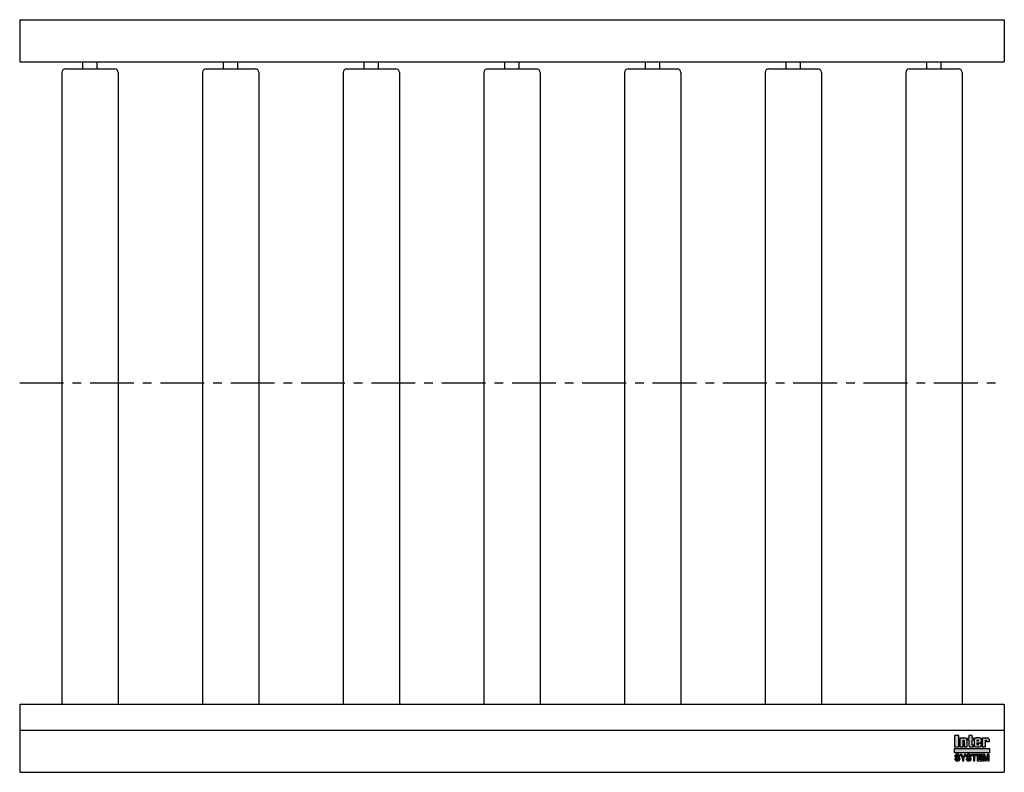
# Model space of a CAD drawing. Header units: millimetres. Extents: x 0 to 1400, y -554 to 517.
import ezdxf

# ---------------------------------------------------------------- set-up
doc = ezdxf.new("R2010")
doc.units = ezdxf.units.MM
doc.header["$LTSCALE"] = 50
doc.linetypes.add('CENTER', pattern=[2, 1.25, -0.25, 0.25, -0.25])
doc.layers.get('0').update_dxf_attribs({"linetype": 'CONTINUOUS', "lineweight": 50})
for name, color, linetype, lineweight in [('Centre Lines', 4, 'CENTER', 25), ('Frame', 1, 'CONTINUOUS', 25), ('Maxi', 31, 'CONTINUOUS', 25), ('Rollers', 7, 'CONTINUOUS', 25)]:
    doc.layers.add(name, color=color, linetype=linetype, lineweight=lineweight)

# ---------------------------------------------------------------- blocks, each defined once
blk = doc.blocks.new('A$C39933586')
at = {"layer": 'Rollers'}
for p, q in [((30, 446.5), (30, 456.5)), ((50, 446.5), (50, 456.5)), ((0, 441.5), (0, -456.5)), ((5, 446.5), (75, 446.5)), ((80, 441.5), (80, -456.5))]:
    blk.add_line(p, q, dxfattribs=at)
for centre, start, end in [((5, 441.5), 90, 180), ((75, 441.5), 0, 90)]:
    blk.add_arc(centre, 5, start, end, dxfattribs=at)

msp = doc.modelspace()

# ---------------------------------------------------------------- hatches: boundary and pattern name
at = {"layer": 'Frame'}
h = msp.add_hatch(color=254, dxfattribs=at)
h.paths.add_polyline_path([(1373.3, -508.1), (1373.3, -508), (1373.4, -507.9), (1373.5, -507.8), (1373.6, -507.7), (1373.7, -507.6), (1373.9, -507.6), (1374, -507.6), (1374.2, -507.7), (1374.3, -507.8), (1374.4, -507.9), (1374.4, -508), (1374.5, -508.1), (1374.5, -508.4), (1374.5, -508.6), (1374.5, -509.8), (1378.9, -509.8), (1378.9, -508.4), (1378.9, -508), (1378.8, -507.5), (1378.8, -507.2), (1378.7, -506.8), (1378.6, -506.5), (1378.4, -506.2), (1378.3, -505.9), (1378.1, -505.7), (1377.9, -505.4), (1377.7, -505.3), (1377.4, -505.1), (1377.1, -505), (1376.8, -504.9), (1376.5, -504.8), (1376.2, -504.8), (1375.8, -504.7), (1375.6, -504.7), (1375.4, -504.8), (1375.3, -504.8), (1375.1, -504.8), (1374.9, -504.8), (1374.7, -504.9), (1374.6, -504.9), (1374.4, -504.9), (1374.3, -505), (1374.1, -505.1), (1373.9, -505.1), (1373.8, -505.2), (1373.6, -505.3), (1373.4, -505.4), (1373.3, -505.5), (1373.1, -505.6), (1373.1, -504.8), (1368.6, -504.8), (1368.6, -517.3), (1373.2, -517.3), (1373.2, -508.6), (1373.3, -508.4)])
h.paths.add_polyline_path([(1367.6, -507.6), (1367.6, -507.2), (1367.5, -506.9), (1367.5, -506.6), (1367.4, -506.3), (1367.3, -506), (1367.2, -505.8), (1367.1, -505.6), (1366.9, -505.4), (1366.7, -505.2), (1366.5, -505.1), (1366.2, -505), (1366, -504.9), (1365.7, -504.8), (1365.3, -504.8), (1364.9, -504.8), (1364.5, -504.7), (1360.1, -504.7), (1359.6, -504.8), (1359.2, -504.8), (1358.9, -504.8), (1358.6, -504.9), (1358.3, -505), (1358.1, -505.1), (1357.8, -505.2), (1357.7, -505.4), (1357.5, -505.6), (1357.4, -505.8), (1357.2, -506), (1357.2, -506.3), (1357.1, -506.6), (1357.1, -506.9), (1357, -507.2), (1357, -507.6), (1357, -514.5), (1357, -514.9), (1357.1, -515.2), (1357.1, -515.5), (1357.2, -515.8), (1357.2, -516.1), (1357.4, -516.3), (1357.5, -516.5), (1357.7, -516.7), (1357.8, -516.9), (1358.1, -517), (1358.3, -517.1), (1358.6, -517.2), (1358.9, -517.2), (1359.2, -517.3), (1359.6, -517.3), (1360.1, -517.3), (1364.5, -517.3), (1364.9, -517.3), (1365.3, -517.3), (1365.7, -517.2), (1366, -517.2), (1366.2, -517.1), (1366.5, -517), (1366.7, -516.9), (1366.9, -516.7), (1367.1, -516.5), (1367.2, -516.3), (1367.3, -516.1), (1367.4, -515.8), (1367.5, -515.5), (1367.5, -515.2), (1367.6, -514.9), (1367.6, -514.5), (1367.6, -512.4), (1362.9, -512.4), (1362.9, -514), (1362.9, -514.2), (1362.9, -514.4), (1362.8, -514.6), (1362.8, -514.7), (1362.7, -514.8), (1362.6, -514.9), (1362.4, -514.9), (1362.3, -514.9), (1362.1, -514.9), (1362, -514.9), (1361.9, -514.8), (1361.8, -514.7), (1361.7, -514.6), (1361.7, -514.4), (1361.6, -514.2), (1361.6, -514), (1361.6, -511.4), (1367.6, -511.4)])
h.paths.add_polyline_path([(1363, -509.2), (1361.6, -509.2), (1361.6, -508.2), (1361.6, -507.9), (1361.7, -507.7), (1361.7, -507.5), (1361.8, -507.4), (1361.9, -507.3), (1362, -507.2), (1362.1, -507.1), (1362.3, -507.1), (1362.4, -507.1), (1362.6, -507.2), (1362.7, -507.3), (1362.8, -507.4), (1362.9, -507.5), (1362.9, -507.7), (1363, -507.9), (1363, -508.2)], flags=16)
h.paths.add_polyline_path([(1354.1, -507.2), (1356, -507.2), (1356, -504.8), (1354.1, -504.8), (1354.1, -501.4), (1349.5, -501.4), (1349.5, -504.8), (1348.3, -504.8), (1348.3, -507.2), (1349.5, -507.2), (1349.5, -514.5), (1349.5, -514.8), (1349.5, -515.2), (1349.6, -515.5), (1349.7, -515.8), (1349.7, -516), (1349.8, -516.2), (1350, -516.5), (1350.1, -516.6), (1350.3, -516.8), (1350.5, -516.9), (1350.8, -517), (1351.1, -517.1), (1351.4, -517.2), (1351.7, -517.2), (1352.1, -517.3), (1352.5, -517.3), (1356, -517.3), (1356, -514.9), (1355.1, -514.9), (1354.9, -514.9), (1354.7, -514.9), (1354.5, -514.9), (1354.3, -514.8), (1354.2, -514.7), (1354.1, -514.6), (1354.1, -514.5), (1354.1, -514.3)])
h.paths.add_polyline_path([(1347.3, -508.4), (1347.3, -508), (1347.3, -507.5), (1347.2, -507.2), (1347.1, -506.8), (1347, -506.5), (1346.9, -506.2), (1346.7, -505.9), (1346.5, -505.7), (1346.3, -505.4), (1346, -505.3), (1345.8, -505.1), (1345.5, -505), (1345.2, -504.9), (1344.9, -504.8), (1344.5, -504.8), (1344.1, -504.7), (1343.9, -504.7), (1343.7, -504.8), (1343.6, -504.8), (1343.4, -504.8), (1343.2, -504.8), (1343, -504.9), (1342.8, -504.9), (1342.7, -504.9), (1342.5, -505), (1342.3, -505.1), (1342.2, -505.1), (1342, -505.2), (1341.8, -505.3), (1341.7, -505.4), (1341.5, -505.5), (1341.3, -505.6), (1341.3, -504.8), (1336.8, -504.8), (1336.8, -517.3), (1341.5, -517.3), (1341.5, -508.6), (1341.5, -508.4), (1341.5, -508.1), (1341.5, -508), (1341.6, -507.9), (1341.7, -507.8), (1341.8, -507.7), (1341.9, -507.6), (1342.1, -507.6), (1342.2, -507.6), (1342.4, -507.7), (1342.5, -507.8), (1342.6, -507.9), (1342.7, -508), (1342.7, -508.1), (1342.7, -508.4), (1342.7, -508.6), (1342.7, -517.3), (1347.3, -517.3)])
h.paths.add_polyline_path([(1335.5, -501.4), (1329.4, -501.4), (1329.4, -517.3), (1335.5, -517.3)])
msp.add_hatch(color=1, dxfattribs=at).paths.add_polyline_path([(1379, -525.9), (1379, -519.5), (1329, -519.5), (1329, -525.9)])
h = msp.add_hatch(color=7, dxfattribs=at)
h.paths.add_polyline_path([(1372.4, -528), (1369.6, -528), (1369.6, -537), (1371.4, -537), (1371.4, -529.5), (1371.4, -529.5), (1373, -537), (1374.9, -537), (1376.6, -529.5), (1376.6, -529.5), (1376.6, -537), (1378.4, -537), (1378.4, -528), (1375.6, -528), (1374, -535.1)])
h.paths.add_polyline_path([(1368.3, -528), (1361.6, -528), (1361.6, -537), (1368.4, -537), (1368.4, -535.4), (1363.5, -535.4), (1363.5, -533.1), (1367.9, -533.1), (1367.9, -531.5), (1363.5, -531.5), (1363.5, -529.6), (1368.3, -529.6)])
h.paths.add_polyline_path([(1360.8, -528), (1353.5, -528), (1353.5, -529.6), (1356.2, -529.6), (1356.2, -537), (1358, -537), (1358, -529.6), (1360.8, -529.6)])
h.paths.add_polyline_path([(1351.6, -528.4), (1351.3, -528.2), (1351, -528.1), (1350.6, -528), (1350.2, -527.9), (1349.8, -527.8), (1349.3, -527.8), (1348.9, -527.8), (1348.5, -527.9), (1348.2, -527.9), (1347.8, -528), (1347.5, -528.1), (1347.3, -528.2), (1347, -528.4), (1346.8, -528.6), (1346.6, -528.7), (1346.4, -528.9), (1346.2, -529.2), (1346.1, -529.4), (1346, -529.7), (1345.9, -529.9), (1345.9, -530.2), (1345.9, -530.5), (1345.9, -530.8), (1345.9, -531.2), (1346, -531.4), (1346.1, -531.7), (1346.2, -531.9), (1346.3, -532.1), (1346.5, -532.3), (1346.7, -532.5), (1346.9, -532.6), (1347.1, -532.7), (1347.4, -532.8), (1347.6, -533), (1347.9, -533), (1348.2, -533.1), (1348.5, -533.2), (1348.8, -533.3), (1348.9, -533.3), (1349, -533.3), (1349.1, -533.3), (1349.2, -533.3), (1349.3, -533.3), (1349.4, -533.4), (1349.6, -533.4), (1349.7, -533.4), (1350, -533.5), (1350.3, -533.6), (1350.6, -533.7), (1350.8, -533.8), (1351, -533.9), (1351.2, -534.1), (1351.3, -534.3), (1351.3, -534.6), (1351.3, -534.9), (1351.1, -535.2), (1350.9, -535.4), (1350.7, -535.5), (1350.3, -535.6), (1350, -535.7), (1349.7, -535.7), (1349.3, -535.7), (1349, -535.7), (1348.7, -535.6), (1348.4, -535.5), (1348.1, -535.4), (1347.9, -535.2), (1347.7, -534.9), (1347.6, -534.6), (1347.5, -534.3), (1345.7, -534.3), (1345.8, -534.7), (1345.8, -535), (1345.9, -535.3), (1346.1, -535.6), (1346.2, -535.9), (1346.4, -536.2), (1346.6, -536.4), (1346.9, -536.6), (1347.1, -536.7), (1347.4, -536.9), (1347.8, -537), (1348.1, -537.1), (1348.5, -537.2), (1348.8, -537.2), (1349.2, -537.3), (1349.7, -537.3), (1349.8, -537.3), (1350, -537.3), (1350.2, -537.2), (1350.4, -537.2), (1350.7, -537.1), (1351, -537), (1351.3, -536.9), (1351.6, -536.8), (1351.9, -536.6), (1352.2, -536.4), (1352.4, -536.2), (1352.7, -535.9), (1352.8, -535.6), (1353, -535.2), (1353.1, -534.8), (1353.1, -534.3), (1353.1, -534.1), (1353, -533.8), (1353, -533.6), (1352.9, -533.3), (1352.8, -533.2), (1352.7, -533), (1352.6, -532.8), (1352.5, -532.7), (1352.3, -532.5), (1352.1, -532.4), (1351.9, -532.3), (1351.7, -532.2), (1351.4, -532.1), (1351.1, -532), (1350.8, -531.9), (1350.5, -531.8), (1350.4, -531.8), (1350.2, -531.8), (1350.1, -531.7), (1349.9, -531.7), (1349.8, -531.7), (1349.7, -531.6), (1349.5, -531.6), (1349.4, -531.6), (1349.2, -531.5), (1349.1, -531.5), (1349, -531.5), (1348.8, -531.4), (1348.7, -531.4), (1348.6, -531.4), (1348.4, -531.3), (1348.3, -531.3), (1348.1, -531.2), (1348, -531.1), (1347.8, -531), (1347.7, -530.9), (1347.7, -530.8), (1347.6, -530.7), (1347.6, -530.5), (1347.6, -530.4), (1347.6, -530.1), (1347.8, -529.9), (1347.9, -529.7), (1348.1, -529.6), (1348.4, -529.5), (1348.6, -529.4), (1348.9, -529.4), (1349.2, -529.4), (1349.5, -529.4), (1349.8, -529.4), (1350.1, -529.5), (1350.4, -529.6), (1350.7, -529.8), (1350.8, -530), (1351, -530.3), (1351, -530.7), (1352.8, -530.7), (1352.8, -530.4), (1352.8, -530.2), (1352.7, -530), (1352.6, -529.7), (1352.5, -529.5), (1352.4, -529.2), (1352.3, -529), (1352.1, -528.8), (1351.8, -528.6)])
h.paths.add_polyline_path([(1345.3, -528), (1343.2, -528), (1341.5, -531.9), (1339.5, -528), (1337.4, -528), (1340.5, -533.6), (1340.5, -537), (1342.3, -537), (1342.3, -533.7)])
h.paths.add_polyline_path([(1335.5, -528.4), (1335.2, -528.2), (1334.9, -528.1), (1334.5, -528), (1334.1, -527.9), (1333.7, -527.8), (1333.2, -527.8), (1332.8, -527.8), (1332.4, -527.9), (1332, -527.9), (1331.7, -528), (1331.4, -528.1), (1331.1, -528.2), (1330.9, -528.4), (1330.6, -528.6), (1330.4, -528.7), (1330.3, -528.9), (1330.1, -529.2), (1330, -529.4), (1329.9, -529.7), (1329.8, -529.9), (1329.7, -530.2), (1329.7, -530.5), (1329.7, -530.8), (1329.8, -531.2), (1329.8, -531.4), (1329.9, -531.7), (1330, -531.9), (1330.2, -532.1), (1330.4, -532.3), (1330.6, -532.5), (1330.8, -532.6), (1331, -532.7), (1331.2, -532.8), (1331.5, -533), (1331.8, -533), (1332.1, -533.1), (1332.4, -533.2), (1332.7, -533.3), (1332.8, -533.3), (1332.9, -533.3), (1333, -533.3), (1333.1, -533.3), (1333.2, -533.3), (1333.3, -533.4), (1333.4, -533.4), (1333.5, -533.4), (1333.9, -533.5), (1334.2, -533.6), (1334.5, -533.7), (1334.7, -533.8), (1334.9, -533.9), (1335, -534.1), (1335.1, -534.3), (1335.1, -534.6), (1335.1, -534.9), (1335, -535.2), (1334.8, -535.4), (1334.5, -535.5), (1334.2, -535.6), (1333.9, -535.7), (1333.5, -535.7), (1333.2, -535.7), (1332.8, -535.7), (1332.5, -535.6), (1332.2, -535.5), (1332, -535.4), (1331.7, -535.2), (1331.6, -534.9), (1331.5, -534.6), (1331.4, -534.3), (1329.6, -534.3), (1329.6, -534.7), (1329.7, -535), (1329.8, -535.3), (1329.9, -535.6), (1330.1, -535.9), (1330.2, -536.2), (1330.5, -536.4), (1330.7, -536.6), (1331, -536.7), (1331.3, -536.9), (1331.6, -537), (1331.9, -537.1), (1332.3, -537.2), (1332.7, -537.2), (1333.1, -537.3), (1333.5, -537.3), (1333.7, -537.3), (1333.8, -537.3), (1334.1, -537.2), (1334.3, -537.2), (1334.6, -537.1), (1334.9, -537), (1335.2, -536.9), (1335.5, -536.8), (1335.8, -536.6), (1336.1, -536.4), (1336.3, -536.2), (1336.5, -535.9), (1336.7, -535.6), (1336.9, -535.2), (1336.9, -534.8), (1337, -534.3), (1337, -534.1), (1336.9, -533.8), (1336.9, -533.6), (1336.8, -533.3), (1336.7, -533.2), (1336.6, -533), (1336.5, -532.8), (1336.3, -532.7), (1336.2, -532.5), (1336, -532.4), (1335.8, -532.3), (1335.5, -532.2), (1335.3, -532.1), (1335, -532), (1334.7, -531.9), (1334.4, -531.8), (1334.2, -531.8), (1334.1, -531.8), (1333.9, -531.7), (1333.8, -531.7), (1333.6, -531.7), (1333.5, -531.6), (1333.4, -531.6), (1333.2, -531.6), (1333.1, -531.5), (1333, -531.5), (1332.8, -531.5), (1332.7, -531.4), (1332.6, -531.4), (1332.4, -531.4), (1332.3, -531.3), (1332.2, -531.3), (1332, -531.2), (1331.8, -531.1), (1331.7, -531), (1331.6, -530.9), (1331.5, -530.8), (1331.5, -530.7), (1331.5, -530.5), (1331.5, -530.4), (1331.5, -530.1), (1331.6, -529.9), (1331.8, -529.7), (1332, -529.6), (1332.2, -529.5), (1332.5, -529.4), (1332.8, -529.4), (1333, -529.4), (1333.4, -529.4), (1333.7, -529.4), (1334, -529.5), (1334.3, -529.6), (1334.5, -529.8), (1334.7, -530), (1334.8, -530.3), (1334.9, -530.7), (1336.7, -530.7), (1336.7, -530.4), (1336.7, -530.2), (1336.6, -530), (1336.5, -529.7), (1336.4, -529.5), (1336.3, -529.2), (1336.1, -529), (1335.9, -528.8), (1335.7, -528.6)])

# ---------------------------------------------------------------- linework, layer by layer
at = {"layer": 'Centre Lines'}
msp.add_line((0, 0), (1400, 0), dxfattribs=at)
at = {"layer": 'Frame', "color": 7, "linetype": 'Continuous'}
for p, q in [((1335.5, -501.4), (1329.4, -501.4)), ((1329.4, -501.4), (1329.4, -517.3)), ((1335.5, -517.3), (1335.5, -501.4)), ((1354.1, -501.4), (1349.5, -501.4)), ((1349.5, -501.4), (1349.5, -504.8)), ((1354.1, -504.8), (1354.1, -501.4)), ((1329.4, -517.3), (1335.5, -517.3)), ((1336.8, -504.8), (1336.8, -517.3)), ((1341.3, -504.8), (1336.8, -504.8)), ((1336.8, -517.3), (1341.5, -517.3)), ((1341.3, -505.6), (1341.3, -504.8)), ((1341.5, -505.5), (1341.3, -505.6)), ((1341.7, -505.4), (1341.5, -505.5)), ((1341.5, -508), (1341.6, -507.9)), ((1341.5, -508.1), (1341.5, -508)), ((1341.5, -508.4), (1341.5, -508.1)), ((1341.5, -508.6), (1341.5, -508.4)), ((1341.5, -517.3), (1341.5, -508.6)), ((1341.6, -507.9), (1341.7, -507.8)), ((1341.8, -505.3), (1341.7, -505.4)), ((1341.7, -507.8), (1341.8, -507.7)), ((1342, -505.2), (1341.8, -505.3)), ((1341.8, -507.7), (1341.9, -507.6)), ((1341.9, -507.6), (1342.1, -507.6)), ((1342.2, -505.1), (1342, -505.2)), ((1342.1, -507.6), (1342.2, -507.6)), ((1342.3, -505.1), (1342.2, -505.1)), ((1342.2, -507.6), (1342.4, -507.7)), ((1342.5, -505), (1342.3, -505.1)), ((1342.4, -507.7), (1342.5, -507.8)), ((1342.7, -504.9), (1342.5, -505)), ((1342.5, -507.8), (1342.6, -507.9)), ((1342.6, -507.9), (1342.7, -508)), ((1342.8, -504.9), (1342.7, -504.9)), ((1342.7, -508), (1342.7, -508.1)), ((1342.7, -508.1), (1342.7, -508.4)), ((1342.7, -508.4), (1342.7, -508.6)), ((1342.7, -508.6), (1342.7, -517.3)), ((1342.7, -517.3), (1347.3, -517.3)), ((1343, -504.9), (1342.8, -504.9)), ((1343.2, -504.8), (1343, -504.9)), ((1343.4, -504.8), (1343.2, -504.8)), ((1343.6, -504.8), (1343.4, -504.8)), ((1343.7, -504.8), (1343.6, -504.8)), ((1343.9, -504.7), (1343.7, -504.8)), ((1344.1, -504.7), (1343.9, -504.7)), ((1344.5, -504.8), (1344.1, -504.7)), ((1344.9, -504.8), (1344.5, -504.8)), ((1345.2, -504.9), (1344.9, -504.8)), ((1345.5, -505), (1345.2, -504.9)), ((1345.8, -505.1), (1345.5, -505)), ((1346, -505.3), (1345.8, -505.1)), ((1346.3, -505.4), (1346, -505.3)), ((1346.5, -505.7), (1346.3, -505.4)), ((1346.7, -505.9), (1346.5, -505.7)), ((1346.9, -506.2), (1346.7, -505.9)), ((1347, -506.5), (1346.9, -506.2)), ((1347.1, -506.8), (1347, -506.5)), ((1347.2, -507.2), (1347.1, -506.8)), ((1347.3, -507.5), (1347.2, -507.2)), ((1347.3, -508), (1347.3, -507.5)), ((1347.3, -508.4), (1347.3, -508)), ((1347.3, -517.3), (1347.3, -508.4)), ((1349.5, -504.8), (1348.3, -504.8)), ((1348.3, -504.8), (1348.3, -507.2)), ((1348.3, -507.2), (1349.5, -507.2)), ((1349.5, -507.2), (1349.5, -514.5)), ((1349.5, -514.5), (1349.5, -514.8)), ((1349.5, -514.8), (1349.5, -515.2)), ((1349.5, -515.2), (1349.6, -515.5)), ((1349.6, -515.5), (1349.7, -515.8)), ((1349.7, -515.8), (1349.7, -516)), ((1349.7, -516), (1349.8, -516.2)), ((1349.8, -516.2), (1350, -516.5)), ((1350, -516.5), (1350.1, -516.6)), ((1350.1, -516.6), (1350.3, -516.8)), ((1350.3, -516.8), (1350.5, -516.9)), ((1350.5, -516.9), (1350.8, -517)), ((1350.8, -517), (1351.1, -517.1)), ((1351.1, -517.1), (1351.4, -517.2)), ((1351.4, -517.2), (1351.7, -517.2)), ((1351.7, -517.2), (1352.1, -517.3)), ((1352.1, -517.3), (1352.5, -517.3)), ((1352.5, -517.3), (1356, -517.3)), ((1356, -504.8), (1354.1, -504.8)), ((1354.1, -514.3), (1354.1, -507.2)), ((1354.1, -507.2), (1356, -507.2)), ((1354.1, -514.5), (1354.1, -514.3)), ((1354.1, -514.6), (1354.1, -514.5)), ((1354.2, -514.7), (1354.1, -514.6)), ((1354.3, -514.8), (1354.2, -514.7)), ((1354.5, -514.9), (1354.3, -514.8)), ((1354.7, -514.9), (1354.5, -514.9)), ((1354.9, -514.9), (1354.7, -514.9)), ((1355.1, -514.9), (1354.9, -514.9)), ((1356, -514.9), (1355.1, -514.9)), ((1356, -507.2), (1356, -504.8)), ((1356, -517.3), (1356, -514.9)), ((1357.1, -506.9), (1357, -507.2)), ((1357, -507.2), (1357, -507.6)), ((1357, -507.6), (1357, -514.5)), ((1357, -514.5), (1357, -514.9)), ((1357, -514.9), (1357.1, -515.2)), ((1357.2, -506.3), (1357.1, -506.6)), ((1357.1, -506.6), (1357.1, -506.9)), ((1357.1, -515.2), (1357.1, -515.5)), ((1357.1, -515.5), (1357.2, -515.8)), ((1357.4, -505.8), (1357.2, -506)), ((1357.2, -506), (1357.2, -506.3)), ((1357.2, -515.8), (1357.2, -516.1)), ((1357.2, -516.1), (1357.4, -516.3)), ((1357.5, -505.6), (1357.4, -505.8)), ((1357.4, -516.3), (1357.5, -516.5)), ((1357.7, -505.4), (1357.5, -505.6)), ((1357.5, -516.5), (1357.7, -516.7)), ((1357.8, -505.2), (1357.7, -505.4)), ((1357.7, -516.7), (1357.8, -516.9)), ((1358.1, -505.1), (1357.8, -505.2)), ((1357.8, -516.9), (1358.1, -517)), ((1358.3, -505), (1358.1, -505.1)), ((1358.1, -517), (1358.3, -517.1)), ((1358.6, -504.9), (1358.3, -505)), ((1358.3, -517.1), (1358.6, -517.2)), ((1358.9, -504.8), (1358.6, -504.9)), ((1358.6, -517.2), (1358.9, -517.2)), ((1359.2, -504.8), (1358.9, -504.8)), ((1358.9, -517.2), (1359.2, -517.3)), ((1359.6, -504.8), (1359.2, -504.8)), ((1359.2, -517.3), (1359.6, -517.3)), ((1360.1, -504.7), (1359.6, -504.8)), ((1359.6, -517.3), (1360.1, -517.3)), ((1364.5, -504.7), (1360.1, -504.7)), ((1360.1, -517.3), (1364.5, -517.3)), ((1361.6, -507.9), (1361.7, -507.7)), ((1361.6, -508.2), (1361.6, -507.9)), ((1361.6, -509.2), (1361.6, -508.2)), ((1363, -509.2), (1361.6, -509.2)), ((1361.6, -511.4), (1367.6, -511.4)), ((1361.6, -514), (1361.6, -511.4)), ((1361.6, -514.2), (1361.6, -514)), ((1361.7, -514.4), (1361.6, -514.2)), ((1361.7, -507.5), (1361.8, -507.4)), ((1361.7, -507.7), (1361.7, -507.5)), ((1361.7, -514.6), (1361.7, -514.4)), ((1361.8, -514.7), (1361.7, -514.6)), ((1361.8, -507.4), (1361.9, -507.3)), ((1361.9, -514.8), (1361.8, -514.7)), ((1361.9, -507.3), (1362, -507.2)), ((1362, -514.9), (1361.9, -514.8)), ((1362, -507.2), (1362.1, -507.1)), ((1362.1, -514.9), (1362, -514.9)), ((1362.1, -507.1), (1362.3, -507.1)), ((1362.3, -514.9), (1362.1, -514.9)), ((1362.3, -507.1), (1362.4, -507.1)), ((1362.4, -514.9), (1362.3, -514.9)), ((1362.4, -507.1), (1362.6, -507.2)), ((1362.6, -514.9), (1362.4, -514.9)), ((1362.6, -507.2), (1362.7, -507.3)), ((1362.7, -514.8), (1362.6, -514.9)), ((1362.7, -507.3), (1362.8, -507.4)), ((1362.8, -514.7), (1362.7, -514.8)), ((1362.8, -507.4), (1362.9, -507.5)), ((1362.9, -514.4), (1362.8, -514.6)), ((1362.8, -514.6), (1362.8, -514.7)), ((1362.9, -507.5), (1362.9, -507.7)), ((1362.9, -507.7), (1363, -507.9)), ((1367.6, -512.4), (1362.9, -512.4)), ((1362.9, -512.4), (1362.9, -514)), ((1362.9, -514), (1362.9, -514.2)), ((1362.9, -514.2), (1362.9, -514.4)), ((1363, -507.9), (1363, -508.2)), ((1363, -508.2), (1363, -509.2)), ((1364.9, -504.8), (1364.5, -504.7)), ((1364.5, -517.3), (1364.9, -517.3)), ((1365.3, -504.8), (1364.9, -504.8)), ((1364.9, -517.3), (1365.3, -517.3)), ((1365.7, -504.8), (1365.3, -504.8)), ((1365.3, -517.3), (1365.7, -517.2)), ((1366, -504.9), (1365.7, -504.8)), ((1365.7, -517.2), (1366, -517.2)), ((1366.2, -505), (1366, -504.9)), ((1366, -517.2), (1366.2, -517.1)), ((1366.5, -505.1), (1366.2, -505)), ((1366.2, -517.1), (1366.5, -517)), ((1366.7, -505.2), (1366.5, -505.1)), ((1366.5, -517), (1366.7, -516.9)), ((1366.9, -505.4), (1366.7, -505.2)), ((1366.7, -516.9), (1366.9, -516.7)), ((1367.1, -505.6), (1366.9, -505.4)), ((1366.9, -516.7), (1367.1, -516.5)), ((1367.2, -505.8), (1367.1, -505.6)), ((1367.1, -516.5), (1367.2, -516.3)), ((1367.3, -506), (1367.2, -505.8)), ((1367.2, -516.3), (1367.3, -516.1)), ((1367.4, -506.3), (1367.3, -506)), ((1367.3, -516.1), (1367.4, -515.8)), ((1367.5, -506.6), (1367.4, -506.3)), ((1367.4, -515.8), (1367.5, -515.5)), ((1367.5, -506.9), (1367.5, -506.6)), ((1367.6, -507.2), (1367.5, -506.9)), ((1367.5, -515.2), (1367.6, -514.9)), ((1367.5, -515.5), (1367.5, -515.2)), ((1367.6, -507.6), (1367.6, -507.2)), ((1367.6, -511.4), (1367.6, -507.6)), ((1367.6, -514.5), (1367.6, -512.4)), ((1367.6, -514.9), (1367.6, -514.5)), ((1368.6, -504.8), (1368.6, -517.3)), ((1373.1, -504.8), (1368.6, -504.8)), ((1368.6, -517.3), (1373.2, -517.3)), ((1373.1, -505.6), (1373.1, -504.8)), ((1373.3, -505.5), (1373.1, -505.6)), ((1373.2, -508.6), (1373.3, -508.4)), ((1373.2, -517.3), (1373.2, -508.6)), ((1373.4, -505.4), (1373.3, -505.5)), ((1373.3, -508), (1373.4, -507.9)), ((1373.3, -508.1), (1373.3, -508)), ((1373.3, -508.4), (1373.3, -508.1)), ((1373.6, -505.3), (1373.4, -505.4)), ((1373.4, -507.9), (1373.5, -507.8)), ((1373.5, -507.8), (1373.6, -507.7)), ((1373.8, -505.2), (1373.6, -505.3)), ((1373.6, -507.7), (1373.7, -507.6)), ((1373.7, -507.6), (1373.9, -507.6)), ((1373.9, -505.1), (1373.8, -505.2)), ((1374.1, -505.1), (1373.9, -505.1)), ((1373.9, -507.6), (1374, -507.6)), ((1374, -507.6), (1374.2, -507.7)), ((1374.3, -505), (1374.1, -505.1)), ((1374.2, -507.7), (1374.3, -507.8)), ((1374.4, -504.9), (1374.3, -505)), ((1374.3, -507.8), (1374.4, -507.9)), ((1374.6, -504.9), (1374.4, -504.9)), ((1374.4, -507.9), (1374.4, -508)), ((1374.4, -508), (1374.5, -508.1)), ((1374.5, -508.1), (1374.5, -508.4)), ((1374.5, -508.4), (1374.5, -508.6)), ((1374.5, -508.6), (1374.5, -509.8)), ((1374.5, -509.8), (1378.9, -509.8)), ((1374.7, -504.9), (1374.6, -504.9)), ((1374.9, -504.8), (1374.7, -504.9)), ((1375.1, -504.8), (1374.9, -504.8)), ((1375.3, -504.8), (1375.1, -504.8)), ((1375.4, -504.8), (1375.3, -504.8)), ((1375.6, -504.7), (1375.4, -504.8)), ((1375.8, -504.7), (1375.6, -504.7)), ((1376.2, -504.8), (1375.8, -504.7)), ((1376.5, -504.8), (1376.2, -504.8)), ((1376.8, -504.9), (1376.5, -504.8)), ((1377.1, -505), (1376.8, -504.9)), ((1377.4, -505.1), (1377.1, -505)), ((1377.7, -505.3), (1377.4, -505.1)), ((1377.9, -505.4), (1377.7, -505.3)), ((1378.1, -505.7), (1377.9, -505.4)), ((1378.3, -505.9), (1378.1, -505.7)), ((1378.4, -506.2), (1378.3, -505.9)), ((1378.6, -506.5), (1378.4, -506.2)), ((1378.7, -506.8), (1378.6, -506.5)), ((1378.8, -507.2), (1378.7, -506.8)), ((1378.8, -507.5), (1378.8, -507.2)), ((1378.9, -508), (1378.8, -507.5)), ((1378.9, -508.4), (1378.9, -508)), ((1378.9, -509.8), (1378.9, -508.4)), ((1329.8, -529.9), (1329.7, -530.2)), ((1329.7, -530.2), (1329.7, -530.5)), ((1329.7, -530.5), (1329.7, -530.8)), ((1329.7, -530.8), (1329.8, -531.2)), ((1329.9, -529.7), (1329.8, -529.9)), ((1329.8, -531.2), (1329.8, -531.4)), ((1329.8, -531.4), (1329.9, -531.7)), ((1330, -529.4), (1329.9, -529.7)), ((1329.9, -531.7), (1330, -531.9)), ((1330.1, -529.2), (1330, -529.4)), ((1330, -531.9), (1330.2, -532.1)), ((1330.3, -528.9), (1330.1, -529.2)), ((1330.4, -528.7), (1330.3, -528.9)), ((1330.6, -528.6), (1330.4, -528.7)), ((1330.9, -528.4), (1330.6, -528.6)), ((1331.1, -528.2), (1330.9, -528.4)), ((1331.4, -528.1), (1331.1, -528.2)), ((1331.7, -528), (1331.4, -528.1)), ((1331.5, -530.1), (1331.6, -529.9)), ((1331.5, -530.4), (1331.5, -530.1)), ((1331.5, -530.5), (1331.5, -530.4)), ((1331.5, -530.7), (1331.5, -530.5)), ((1331.5, -530.8), (1331.5, -530.7)), ((1331.6, -530.9), (1331.5, -530.8)), ((1331.6, -529.9), (1331.8, -529.7)), ((1331.7, -531), (1331.6, -530.9)), ((1332, -527.9), (1331.7, -528)), ((1331.8, -531.1), (1331.7, -531)), ((1331.8, -529.7), (1332, -529.6)), ((1332, -531.2), (1331.8, -531.1)), ((1332.4, -527.9), (1332, -527.9)), ((1332, -529.6), (1332.2, -529.5)), ((1332.2, -531.3), (1332, -531.2)), ((1332.2, -529.5), (1332.5, -529.4)), ((1332.3, -531.3), (1332.2, -531.3)), ((1332.4, -531.4), (1332.3, -531.3)), ((1332.8, -527.8), (1332.4, -527.9)), ((1332.6, -531.4), (1332.4, -531.4)), ((1332.5, -529.4), (1332.8, -529.4)), ((1332.7, -531.4), (1332.6, -531.4)), ((1332.8, -531.5), (1332.7, -531.4)), ((1333.2, -527.8), (1332.8, -527.8)), ((1332.8, -529.4), (1333, -529.4)), ((1333, -531.5), (1332.8, -531.5)), ((1333, -529.4), (1333.4, -529.4)), ((1333.1, -531.5), (1333, -531.5)), ((1333.2, -531.6), (1333.1, -531.5)), ((1333.7, -527.8), (1333.2, -527.8)), ((1333.4, -531.6), (1333.2, -531.6)), ((1333.4, -529.4), (1333.7, -529.4)), ((1333.5, -531.6), (1333.4, -531.6)), ((1333.6, -531.7), (1333.5, -531.6)), ((1333.8, -531.7), (1333.6, -531.7)), ((1334.1, -527.9), (1333.7, -527.8)), ((1333.7, -529.4), (1334, -529.5)), ((1333.9, -531.7), (1333.8, -531.7)), ((1334.1, -531.8), (1333.9, -531.7)), ((1334, -529.5), (1334.3, -529.6)), ((1334.5, -528), (1334.1, -527.9)), ((1334.2, -531.8), (1334.1, -531.8)), ((1334.4, -531.8), (1334.2, -531.8)), ((1334.3, -529.6), (1334.5, -529.8)), ((1334.7, -531.9), (1334.4, -531.8)), ((1334.9, -528.1), (1334.5, -528)), ((1334.5, -529.8), (1334.7, -530)), ((1334.7, -530), (1334.8, -530.3)), ((1335, -532), (1334.7, -531.9)), ((1334.8, -530.3), (1334.9, -530.7)), ((1335.2, -528.2), (1334.9, -528.1)), ((1334.9, -530.7), (1336.7, -530.7)), ((1335.5, -528.4), (1335.2, -528.2)), ((1335.7, -528.6), (1335.5, -528.4)), ((1335.9, -528.8), (1335.7, -528.6)), ((1336.1, -529), (1335.9, -528.8)), ((1336.3, -529.2), (1336.1, -529)), ((1336.4, -529.5), (1336.3, -529.2)), ((1336.5, -529.7), (1336.4, -529.5)), ((1336.6, -530), (1336.5, -529.7)), ((1336.7, -530.2), (1336.6, -530)), ((1336.7, -530.4), (1336.7, -530.2)), ((1336.7, -530.7), (1336.7, -530.4)), ((1339.5, -528), (1337.4, -528)), ((1337.4, -528), (1340.5, -533.6)), ((1341.5, -531.9), (1339.5, -528)), ((1343.2, -528), (1341.5, -531.9)), ((1342.3, -533.7), (1345.3, -528)), ((1345.3, -528), (1343.2, -528)), ((1346, -529.7), (1345.9, -529.9)), ((1345.9, -529.9), (1345.9, -530.2)), ((1345.9, -530.2), (1345.9, -530.5)), ((1345.9, -530.5), (1345.9, -530.8)), ((1345.9, -530.8), (1345.9, -531.2)), ((1345.9, -531.2), (1346, -531.4)), ((1346.1, -529.4), (1346, -529.7)), ((1346, -531.4), (1346.1, -531.7)), ((1346.2, -529.2), (1346.1, -529.4)), ((1346.1, -531.7), (1346.2, -531.9)), ((1346.4, -528.9), (1346.2, -529.2)), ((1346.2, -531.9), (1346.3, -532.1)), ((1346.6, -528.7), (1346.4, -528.9)), ((1346.8, -528.6), (1346.6, -528.7)), ((1347, -528.4), (1346.8, -528.6)), ((1347.3, -528.2), (1347, -528.4)), ((1347.5, -528.1), (1347.3, -528.2)), ((1347.8, -528), (1347.5, -528.1)), ((1347.6, -530.1), (1347.8, -529.9)), ((1347.6, -530.4), (1347.6, -530.1)), ((1347.6, -530.5), (1347.6, -530.4)), ((1347.6, -530.7), (1347.6, -530.5)), ((1347.7, -530.8), (1347.6, -530.7)), ((1347.7, -530.9), (1347.7, -530.8)), ((1347.8, -531), (1347.7, -530.9)), ((1348.2, -527.9), (1347.8, -528)), ((1347.8, -529.9), (1347.9, -529.7)), ((1348, -531.1), (1347.8, -531)), ((1347.9, -529.7), (1348.1, -529.6)), ((1348.1, -531.2), (1348, -531.1)), ((1348.1, -529.6), (1348.4, -529.5)), ((1348.3, -531.3), (1348.1, -531.2)), ((1348.5, -527.9), (1348.2, -527.9)), ((1348.4, -531.3), (1348.3, -531.3)), ((1348.4, -529.5), (1348.6, -529.4)), ((1348.6, -531.4), (1348.4, -531.3)), ((1348.9, -527.8), (1348.5, -527.9)), ((1348.6, -529.4), (1348.9, -529.4)), ((1348.7, -531.4), (1348.6, -531.4)), ((1348.8, -531.4), (1348.7, -531.4)), ((1349, -531.5), (1348.8, -531.4)), ((1349.3, -527.8), (1348.9, -527.8)), ((1348.9, -529.4), (1349.2, -529.4)), ((1349.1, -531.5), (1349, -531.5)), ((1349.2, -531.5), (1349.1, -531.5)), ((1349.2, -529.4), (1349.5, -529.4)), ((1349.4, -531.6), (1349.2, -531.5)), ((1349.8, -527.8), (1349.3, -527.8)), ((1349.5, -531.6), (1349.4, -531.6)), ((1349.5, -529.4), (1349.8, -529.4)), ((1349.7, -531.6), (1349.5, -531.6)), ((1349.8, -531.7), (1349.7, -531.6)), ((1350.2, -527.9), (1349.8, -527.8)), ((1349.8, -529.4), (1350.1, -529.5)), ((1349.9, -531.7), (1349.8, -531.7)), ((1350.1, -531.7), (1349.9, -531.7)), ((1350.1, -529.5), (1350.4, -529.6)), ((1350.2, -531.8), (1350.1, -531.7)), ((1350.6, -528), (1350.2, -527.9)), ((1350.4, -531.8), (1350.2, -531.8)), ((1350.4, -529.6), (1350.7, -529.8)), ((1350.5, -531.8), (1350.4, -531.8)), ((1350.8, -531.9), (1350.5, -531.8)), ((1351, -528.1), (1350.6, -528)), ((1350.7, -529.8), (1350.8, -530)), ((1350.8, -530), (1351, -530.3)), ((1351.1, -532), (1350.8, -531.9)), ((1351.3, -528.2), (1351, -528.1)), ((1351, -530.3), (1351, -530.7)), ((1351, -530.7), (1352.8, -530.7)), ((1351.6, -528.4), (1351.3, -528.2)), ((1351.8, -528.6), (1351.6, -528.4)), ((1352.1, -528.8), (1351.8, -528.6)), ((1352.3, -529), (1352.1, -528.8)), ((1352.4, -529.2), (1352.3, -529)), ((1352.5, -529.5), (1352.4, -529.2)), ((1352.6, -529.7), (1352.5, -529.5)), ((1352.7, -530), (1352.6, -529.7)), ((1352.8, -530.2), (1352.7, -530)), ((1352.8, -530.4), (1352.8, -530.2)), ((1352.8, -530.7), (1352.8, -530.4)), ((1353.5, -528), (1353.5, -529.6)), ((1360.8, -528), (1353.5, -528)), ((1353.5, -529.6), (1356.2, -529.6)), ((1356.2, -529.6), (1356.2, -537)), ((1358, -537), (1358, -529.6)), ((1358, -529.6), (1360.8, -529.6)), ((1360.8, -529.6), (1360.8, -528)), ((1361.6, -528), (1361.6, -537)), ((1368.3, -528), (1361.6, -528)), ((1363.5, -531.5), (1363.5, -529.6)), ((1363.5, -529.6), (1368.3, -529.6)), ((1367.9, -531.5), (1363.5, -531.5)), ((1367.9, -533.1), (1367.9, -531.5)), ((1368.3, -529.6), (1368.3, -528)), ((1369.6, -528), (1369.6, -537)), ((1372.4, -528), (1369.6, -528)), ((1371.4, -537), (1371.4, -529.5)), ((1371.4, -529.5), (1373, -537)), ((1371.4, -529.5), (1371.4, -529.5)), ((1374, -535.1), (1372.4, -528)), ((1375.6, -528), (1374, -535.1)), ((1374.9, -537), (1376.6, -529.5)), ((1378.4, -528), (1375.6, -528)), ((1376.6, -529.5), (1376.6, -537)), ((1376.6, -529.5), (1376.6, -529.5)), ((1378.4, -537), (1378.4, -528)), ((1329.6, -534.3), (1329.6, -534.7)), ((1331.4, -534.3), (1329.6, -534.3)), ((1329.6, -534.7), (1329.7, -535)), ((1329.7, -535), (1329.8, -535.3)), ((1329.8, -535.3), (1329.9, -535.6)), ((1329.9, -535.6), (1330.1, -535.9)), ((1330.1, -535.9), (1330.2, -536.2)), ((1330.2, -532.1), (1330.4, -532.3)), ((1330.2, -536.2), (1330.5, -536.4)), ((1330.4, -532.3), (1330.6, -532.5)), ((1330.5, -536.4), (1330.7, -536.6)), ((1330.6, -532.5), (1330.8, -532.6)), ((1330.7, -536.6), (1331, -536.7)), ((1330.8, -532.6), (1331, -532.7)), ((1331, -532.7), (1331.2, -532.8)), ((1331, -536.7), (1331.3, -536.9)), ((1331.2, -532.8), (1331.5, -533)), ((1331.3, -536.9), (1331.6, -537)), ((1331.5, -534.6), (1331.4, -534.3)), ((1331.5, -533), (1331.8, -533)), ((1331.6, -534.9), (1331.5, -534.6)), ((1331.7, -535.2), (1331.6, -534.9)), ((1331.6, -537), (1331.9, -537.1)), ((1332, -535.4), (1331.7, -535.2)), ((1331.8, -533), (1332.1, -533.1)), ((1331.9, -537.1), (1332.3, -537.2)), ((1332.2, -535.5), (1332, -535.4)), ((1332.1, -533.1), (1332.4, -533.2)), ((1332.5, -535.6), (1332.2, -535.5)), ((1332.3, -537.2), (1332.7, -537.2)), ((1332.4, -533.2), (1332.7, -533.3)), ((1332.8, -535.7), (1332.5, -535.6)), ((1332.7, -533.3), (1332.8, -533.3)), ((1332.7, -537.2), (1333.1, -537.3)), ((1332.8, -533.3), (1332.9, -533.3)), ((1333.2, -535.7), (1332.8, -535.7)), ((1332.9, -533.3), (1333, -533.3)), ((1333, -533.3), (1333.1, -533.3)), ((1333.1, -533.3), (1333.2, -533.3)), ((1333.1, -537.3), (1333.5, -537.3)), ((1333.2, -533.3), (1333.3, -533.4)), ((1333.5, -535.7), (1333.2, -535.7)), ((1333.3, -533.4), (1333.4, -533.4)), ((1333.4, -533.4), (1333.5, -533.4)), ((1333.5, -533.4), (1333.9, -533.5)), ((1333.9, -535.7), (1333.5, -535.7)), ((1333.5, -537.3), (1333.7, -537.3)), ((1333.7, -537.3), (1333.8, -537.3)), ((1333.8, -537.3), (1334.1, -537.2)), ((1333.9, -533.5), (1334.2, -533.6)), ((1334.2, -535.6), (1333.9, -535.7)), ((1334.1, -537.2), (1334.3, -537.2)), ((1334.2, -533.6), (1334.5, -533.7)), ((1334.5, -535.5), (1334.2, -535.6)), ((1334.3, -537.2), (1334.6, -537.1)), ((1334.5, -533.7), (1334.7, -533.8)), ((1334.8, -535.4), (1334.5, -535.5)), ((1334.6, -537.1), (1334.9, -537)), ((1334.7, -533.8), (1334.9, -533.9)), ((1335, -535.2), (1334.8, -535.4)), ((1334.9, -533.9), (1335, -534.1)), ((1334.9, -537), (1335.2, -536.9)), ((1335.3, -532.1), (1335, -532)), ((1335, -534.1), (1335.1, -534.3)), ((1335.1, -534.9), (1335, -535.2)), ((1335.1, -534.3), (1335.1, -534.6)), ((1335.1, -534.6), (1335.1, -534.9)), ((1335.2, -536.9), (1335.5, -536.8)), ((1335.5, -532.2), (1335.3, -532.1)), ((1335.8, -532.3), (1335.5, -532.2)), ((1335.5, -536.8), (1335.8, -536.6)), ((1336, -532.4), (1335.8, -532.3)), ((1335.8, -536.6), (1336.1, -536.4)), ((1336.2, -532.5), (1336, -532.4)), ((1336.1, -536.4), (1336.3, -536.2)), ((1336.3, -532.7), (1336.2, -532.5)), ((1336.5, -532.8), (1336.3, -532.7)), ((1336.3, -536.2), (1336.5, -535.9)), ((1336.6, -533), (1336.5, -532.8)), ((1336.5, -535.9), (1336.7, -535.6)), ((1336.7, -533.2), (1336.6, -533)), ((1336.8, -533.3), (1336.7, -533.2)), ((1336.7, -535.6), (1336.9, -535.2)), ((1336.9, -533.6), (1336.8, -533.3)), ((1336.9, -533.8), (1336.9, -533.6)), ((1337, -534.1), (1336.9, -533.8)), ((1336.9, -534.8), (1337, -534.3)), ((1336.9, -535.2), (1336.9, -534.8)), ((1337, -534.3), (1337, -534.1)), ((1340.5, -533.6), (1340.5, -537)), ((1340.5, -537), (1342.3, -537)), ((1342.3, -537), (1342.3, -533.7)), ((1347.5, -534.3), (1345.7, -534.3)), ((1345.7, -534.3), (1345.8, -534.7)), ((1345.8, -534.7), (1345.8, -535)), ((1345.8, -535), (1345.9, -535.3)), ((1345.9, -535.3), (1346.1, -535.6)), ((1346.1, -535.6), (1346.2, -535.9)), ((1346.2, -535.9), (1346.4, -536.2)), ((1346.3, -532.1), (1346.5, -532.3)), ((1346.4, -536.2), (1346.6, -536.4)), ((1346.5, -532.3), (1346.7, -532.5)), ((1346.6, -536.4), (1346.9, -536.6)), ((1346.7, -532.5), (1346.9, -532.6)), ((1346.9, -532.6), (1347.1, -532.7)), ((1346.9, -536.6), (1347.1, -536.7)), ((1347.1, -532.7), (1347.4, -532.8)), ((1347.1, -536.7), (1347.4, -536.9)), ((1347.4, -532.8), (1347.6, -533)), ((1347.4, -536.9), (1347.8, -537)), ((1347.6, -534.6), (1347.5, -534.3)), ((1347.6, -533), (1347.9, -533)), ((1347.7, -534.9), (1347.6, -534.6)), ((1347.9, -535.2), (1347.7, -534.9)), ((1347.8, -537), (1348.1, -537.1)), ((1347.9, -533), (1348.2, -533.1)), ((1348.1, -535.4), (1347.9, -535.2)), ((1348.4, -535.5), (1348.1, -535.4)), ((1348.1, -537.1), (1348.5, -537.2)), ((1348.2, -533.1), (1348.5, -533.2)), ((1348.7, -535.6), (1348.4, -535.5)), ((1348.5, -533.2), (1348.8, -533.3)), ((1348.5, -537.2), (1348.8, -537.2)), ((1349, -535.7), (1348.7, -535.6)), ((1348.8, -533.3), (1348.9, -533.3)), ((1348.8, -537.2), (1349.2, -537.3)), ((1348.9, -533.3), (1349, -533.3)), ((1349, -533.3), (1349.1, -533.3)), ((1349.3, -535.7), (1349, -535.7)), ((1349.1, -533.3), (1349.2, -533.3)), ((1349.2, -533.3), (1349.3, -533.3)), ((1349.2, -537.3), (1349.7, -537.3)), ((1349.3, -533.3), (1349.4, -533.4)), ((1349.7, -535.7), (1349.3, -535.7)), ((1349.4, -533.4), (1349.6, -533.4)), ((1349.6, -533.4), (1349.7, -533.4)), ((1349.7, -533.4), (1350, -533.5)), ((1350, -535.7), (1349.7, -535.7)), ((1349.7, -537.3), (1349.8, -537.3)), ((1349.8, -537.3), (1350, -537.3)), ((1350, -533.5), (1350.3, -533.6)), ((1350.3, -535.6), (1350, -535.7)), ((1350, -537.3), (1350.2, -537.2)), ((1350.2, -537.2), (1350.4, -537.2)), ((1350.3, -533.6), (1350.6, -533.7)), ((1350.7, -535.5), (1350.3, -535.6)), ((1350.4, -537.2), (1350.7, -537.1)), ((1350.6, -533.7), (1350.8, -533.8)), ((1350.9, -535.4), (1350.7, -535.5)), ((1350.7, -537.1), (1351, -537)), ((1350.8, -533.8), (1351, -533.9)), ((1351.1, -535.2), (1350.9, -535.4)), ((1351, -533.9), (1351.2, -534.1)), ((1351, -537), (1351.3, -536.9)), ((1351.4, -532.1), (1351.1, -532)), ((1351.3, -534.9), (1351.1, -535.2)), ((1351.2, -534.1), (1351.3, -534.3)), ((1351.3, -534.3), (1351.3, -534.6)), ((1351.3, -534.6), (1351.3, -534.9)), ((1351.3, -536.9), (1351.6, -536.8)), ((1351.7, -532.2), (1351.4, -532.1)), ((1351.6, -536.8), (1351.9, -536.6)), ((1351.9, -532.3), (1351.7, -532.2)), ((1352.1, -532.4), (1351.9, -532.3)), ((1351.9, -536.6), (1352.2, -536.4)), ((1352.3, -532.5), (1352.1, -532.4)), ((1352.2, -536.4), (1352.4, -536.2)), ((1352.5, -532.7), (1352.3, -532.5)), ((1352.4, -536.2), (1352.7, -535.9)), ((1352.6, -532.8), (1352.5, -532.7)), ((1352.7, -533), (1352.6, -532.8)), ((1352.8, -533.2), (1352.7, -533)), ((1352.7, -535.9), (1352.8, -535.6)), ((1352.9, -533.3), (1352.8, -533.2)), ((1352.8, -535.6), (1353, -535.2)), ((1353, -533.6), (1352.9, -533.3)), ((1353, -533.8), (1353, -533.6)), ((1353.1, -534.1), (1353, -533.8)), ((1353, -535.2), (1353.1, -534.8)), ((1353.1, -534.3), (1353.1, -534.1)), ((1353.1, -534.8), (1353.1, -534.3)), ((1356.2, -537), (1358, -537)), ((1361.6, -537), (1368.4, -537)), ((1363.5, -535.4), (1363.5, -533.1)), ((1363.5, -533.1), (1367.9, -533.1)), ((1368.4, -535.4), (1363.5, -535.4)), ((1368.4, -537), (1368.4, -535.4)), ((1369.6, -537), (1371.4, -537)), ((1373, -537), (1374.9, -537)), ((1374, -535.1), (1374, -535.1)), ((1376.6, -537), (1378.4, -537))]:
    msp.add_line(p, q, dxfattribs=at)
at = {"layer": 'Frame', "color": 1, "linetype": 'Continuous'}
for p, q in [((1329, -525.9), (1329, -519.5)), ((1329, -519.5), (1379, -519.5)), ((1379, -525.9), (1329, -525.9)), ((1379, -519.5), (1379, -525.9))]:
    msp.add_line(p, q, dxfattribs=at)
at = {"layer": 'Maxi'}
for p, q in [((0, 516.5), (1400, 516.5)), ((0, 516.5), (0, 456.5)), ((1400, 516.5), (1400, 456.5)), ((0, 456.5), (1400, 456.5)), ((0, -456.5), (1400, -456.5)), ((0, -456.5), (0, -553.5)), ((1400, -456.5), (1400, -553.5)), ((0, -493.5), (1400, -493.5)), ((0, -553.5), (1400, -553.5))]:
    msp.add_line(p, q, dxfattribs=at)

# ---------------------------------------------------------------- block references
for p in [(60, 0), (260, 0), (460, 0), (660, 0), (860, 0), (1060, 0), (1260, 0)]:
    msp.add_blockref('A$C39933586', p)

doc.saveas('drawing.dxf')
